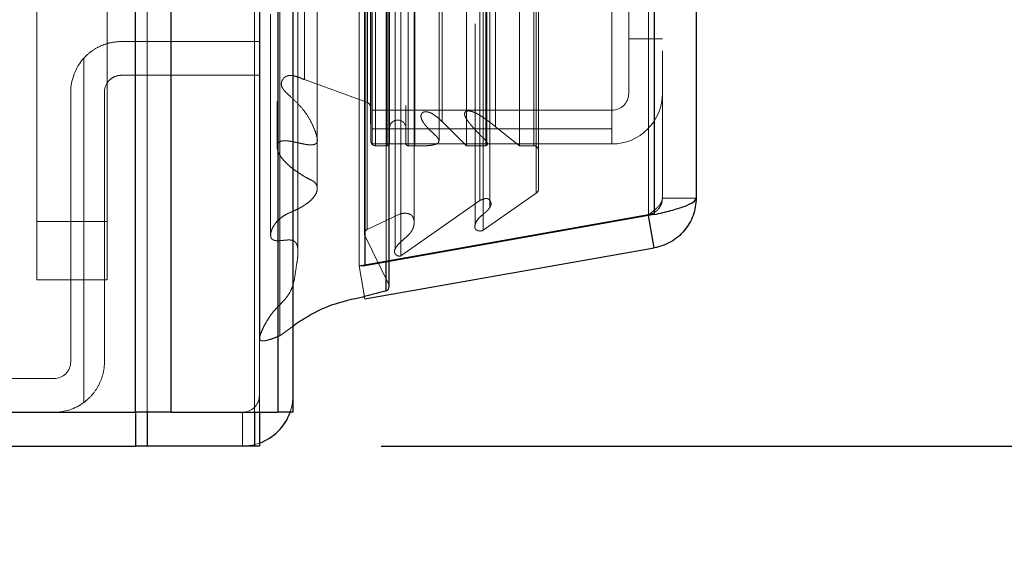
# Model space of a CAD drawing. Header units: inches. Extents: x 0.2 to 10.8, y 0.2 to 8.2.
# Tile 23 of 84: x 1.886 to 2.096, y 2.966 to 3.08. Entities that reach past the tile are written whole.
import ezdxf

# ---------------------------------------------------------------- set-up
doc = ezdxf.new("R2010")
doc.units = ezdxf.units.IN
doc.header["$MEASUREMENT"] = 0
doc.linetypes.add('HIDDEN', pattern=[0.07500000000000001, 0.05, -0.025])
doc.layers.add('DIMENSIONS', color=140, linetype='Continuous')
doc.styles.add('SLDTEXTSTYLE0', font='TXT', dxfattribs={"width": 0.7})
doc.dimstyles.new('SLDDIMSTYLE1', dxfattribs={"dimtxt": 0.0849609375, "dimasz": 0.13, "dimexe": 0, "dimexo": 0.0625, "dimgap": 0.021240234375, "dimtad": 0, "dimtih": 1, "dimtoh": 1, "dimlfac": 10, "dimrnd": 1e-09, "dimzin": 12, "dimdsep": 46, "dimtxsty": 'SLDTEXTSTYLE0', "dimsah": 1, "dimcen": 0.09, "dimadec": 0, "dimazin": 3, "dimtfac": 1, "dimtmove": 0, "dimatfit": 0, "dimfxl": 0, "dimfrac": 2, "dimtolj": 1, "dimtzin": 12, "dimarcsym": 0})
doc.dimstyles.new('SLDDIMSTYLE3', dxfattribs={"dimtxt": 0.18, "dimasz": 0.13, "dimexe": 0, "dimexo": 0.0625, "dimgap": 0, "dimtad": 0, "dimtih": 1, "dimtoh": 1, "dimdec": 0, "dimrnd": 1e-09, "dimzin": 0, "dimdsep": 46, "dimtxsty": 'Standard', "dimsah": 1, "dimcen": 0.09, "dimadec": 0, "dimazin": 0, "dimtfac": 0.13, "dimtdec": 0, "dimtofl": 0, "dimtmove": 0, "dimatfit": 3, "dimfxl": 0, "dimfrac": 2, "dimtolj": 1, "dimtzin": 0, "dimarcsym": 0})

# ---------------------------------------------------------------- blocks, each defined once
blk = doc.blocks.new('_D_11')
at = {"layer": 'DIMENSIONS'}
for p, q in [((1.761820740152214, 3.095545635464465), (1.761820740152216, 2.673405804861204)), ((1.944020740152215, 2.946170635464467), (1.944020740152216, 2.673405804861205)), ((2.454137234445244, 2.877881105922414), (2.425607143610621, 2.877881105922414)), ((2.425607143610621, 2.877881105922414), (2.425607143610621, 2.74285024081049)), ((2.706606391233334, 2.877881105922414), (2.735136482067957, 2.877881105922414)), ((2.735136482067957, 2.877881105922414), (2.735136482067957, 2.74285024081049)), ((1.761820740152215, 2.798405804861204), (1.511820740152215, 2.798405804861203)), ((1.944020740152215, 2.798405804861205), (2.378057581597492, 2.798405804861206)), ((2.425607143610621, 2.74285024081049), (2.454137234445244, 2.74285024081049)), ((2.735136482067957, 2.74285024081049), (2.706606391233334, 2.74285024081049))]:
    blk.add_line(p, q, dxfattribs=at)
for points in [[(1.761820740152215, 2.798405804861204), (1.631820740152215, 2.818405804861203), (1.631820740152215, 2.778405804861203)], [(1.944020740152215, 2.798405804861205), (2.074020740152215, 2.778405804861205), (2.074020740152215, 2.818405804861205)]]:
    blk.add_solid(points, dxfattribs=at)
at = {"layer": 'DIMENSIONS', "char_height": 0.08333333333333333, "attachment_point": 1, "style": 'SLDTEXTSTYLE0'}
for s, insert in [('1.82', (2.454137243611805, 3.004323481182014)), ('46.3', (2.454137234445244, 2.850272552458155)), ('TYP.', (2.458226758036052, 2.696221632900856))]:
    blk.add_mtext(s, dxfattribs=dict(at, insert=insert))
blk = doc.blocks.new('_D_12')
at = {"layer": 'DIMENSIONS'}
for p, q in [((2.417614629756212, 3.498491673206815), (2.38908453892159, 3.498491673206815)), ((2.38908453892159, 3.498491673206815), (2.38908453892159, 3.363460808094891)), ((2.670083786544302, 3.498491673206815), (2.698613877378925, 3.498491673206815)), ((2.698613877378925, 3.498491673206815), (2.698613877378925, 3.363460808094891)), ((2.303496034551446, 3.419016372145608), (2.173599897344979, 3.419016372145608)), ((2.173599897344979, 3.419016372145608), (2.173599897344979, 3.171170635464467)), ((2.38908453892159, 3.363460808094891), (2.417614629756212, 3.363460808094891)), ((2.698613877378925, 3.363460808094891), (2.670083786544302, 3.363460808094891)), ((1.837445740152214, 3.171170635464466), (2.298599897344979, 3.171170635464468)), ((1.962876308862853, 2.988970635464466), (2.298599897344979, 2.988970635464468)), ((2.173599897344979, 2.988970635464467), (2.17359989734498, 2.738970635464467))]:
    blk.add_line(p, q, dxfattribs=at)
for points in [[(2.173599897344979, 3.171170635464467), (2.193599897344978, 3.301170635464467), (2.153599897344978, 3.301170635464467)], [(2.173599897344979, 2.988970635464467), (2.15359989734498, 2.858970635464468), (2.19359989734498, 2.858970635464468)]]:
    blk.add_solid(points, dxfattribs=at)
at = {"layer": 'DIMENSIONS', "char_height": 0.08333333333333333, "attachment_point": 1, "style": 'SLDTEXTSTYLE0'}
for s, insert in [('1.82', (2.417614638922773, 3.624934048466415)), ('46.3', (2.417614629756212, 3.470883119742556)), ('TYP.', (2.42170415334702, 3.316832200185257))]:
    blk.add_mtext(s, dxfattribs=dict(at, insert=insert))

msp = doc.modelspace()

# ---------------------------------------------------------------- linework, layer by layer
at = {"color": 7, "linetype": 'Continuous', "lineweight": 25}
for p, q in [((1.910329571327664, 2.996170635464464), (1.910329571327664, 5.33116597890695)), ((1.917966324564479, 2.996170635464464), (1.917966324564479, 5.329749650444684)), ((1.940857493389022, 2.996170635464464), (1.940857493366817, 5.318981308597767)), ((1.944020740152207, 2.996170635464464), (1.944020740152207, 5.318670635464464)), ((1.959384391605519, 5.287825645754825), (1.959384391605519, 3.027495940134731)), ((2.02120952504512, 5.276924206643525), (2.021209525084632, 3.038397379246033)), ((2.030134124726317, 5.273390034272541), (2.030134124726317, 3.041931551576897)), ((2.021209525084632, 3.038397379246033), (1.959384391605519, 3.027495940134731)), ((2.02120952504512, 3.031295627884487), (2.019995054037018, 3.038183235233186)), ((1.959384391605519, 3.020394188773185), (2.02120952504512, 3.031295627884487)), ((1.959384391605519, 3.027495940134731), (1.959301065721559, 3.027495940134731)), ((1.963944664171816, 3.02213524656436), (1.963944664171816, 3.02830003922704)), ((1.964556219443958, 3.023056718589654), (1.964556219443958, 3.028407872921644)), ((1.154820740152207, 2.996170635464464), (1.910329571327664, 2.996170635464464)), ((1.917966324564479, 2.996170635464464), (1.910329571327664, 2.996170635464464)), ((1.910333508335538, 2.996170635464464), (1.910333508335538, 2.988970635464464)), ((1.912876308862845, 2.996170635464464), (1.912876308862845, 2.988970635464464)), ((1.917966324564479, 2.996170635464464), (1.940857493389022, 2.996170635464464)), ((1.935767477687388, 2.996170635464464), (1.935767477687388, 2.988970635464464)), ((1.936820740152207, 2.996170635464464), (1.936820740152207, 2.988970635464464)), ((1.944020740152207, 2.996170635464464), (1.940857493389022, 2.996170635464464)), ((1.151220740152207, 2.988970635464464), (1.910333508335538, 2.988970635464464)), ((1.912876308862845, 2.988970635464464), (1.910333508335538, 2.988970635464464)), ((1.935767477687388, 2.988970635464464), (1.912876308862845, 2.988970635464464)), ((1.936820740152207, 2.988970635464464), (1.935767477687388, 2.988970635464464))]:
    msp.add_line(p, q, dxfattribs=at)
at = {"color": 7, "linetype": 'HIDDEN', "lineweight": 18}
for p, q in [((1.910329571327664, 5.331165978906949), (1.910329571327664, 2.996170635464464)), ((1.910329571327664, 5.331165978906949), (1.910329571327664, 2.996170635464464)), ((1.910329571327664, 2.996170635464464), (1.910329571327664, 5.331165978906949)), ((1.912875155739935, 2.996170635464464), (1.912875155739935, 5.329749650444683)), ((1.912875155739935, 2.996170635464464), (1.912875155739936, 5.329749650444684)), ((1.917966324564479, 2.996170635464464), (1.917966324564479, 5.329749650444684)), ((1.935766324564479, 2.996170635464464), (1.935766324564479, 5.318981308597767)), ((1.935766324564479, 2.996170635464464), (1.935766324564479, 5.318981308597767)), ((1.936820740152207, 2.996170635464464), (1.936820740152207, 5.318670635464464)), ((1.940857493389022, 2.996170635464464), (1.940857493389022, 5.318981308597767)), ((1.941162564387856, 3.012531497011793), (1.941162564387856, 5.302790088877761)), ((1.964455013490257, 3.023495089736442), (1.964455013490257, 5.291826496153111)), ((1.964455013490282, 3.023495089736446), (1.964455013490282, 5.291826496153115)), ((1.958134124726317, 5.287825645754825), (1.958134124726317, 3.027495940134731)), ((1.963944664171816, 3.02830003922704), (1.963944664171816, 5.287021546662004)), ((1.945068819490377, 3.030492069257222), (1.945068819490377, 5.284843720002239)), ((1.945068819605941, 3.030481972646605), (1.945068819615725, 5.284845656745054)), ((1.964556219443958, 3.028407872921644), (1.964556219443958, 5.286913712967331)), ((1.967020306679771, 3.029577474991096), (1.967020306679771, 5.285744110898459)), ((1.965829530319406, 5.28424914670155), (1.965829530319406, 3.031037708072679)), ((1.95926161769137, 5.280992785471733), (1.95926161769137, 3.03432880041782)), ((1.959293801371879, 3.034077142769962), (1.959293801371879, 5.281244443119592)), ((1.95983562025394, 3.035233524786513), (1.95983562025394, 5.28008806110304)), ((1.959835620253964, 3.035233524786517), (1.959835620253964, 5.280088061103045)), ((1.969897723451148, 3.036662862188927), (1.969897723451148, 5.278660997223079)), ((1.982911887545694, 5.27915876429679), (1.982911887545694, 3.036167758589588)), ((1.984629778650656, 3.035053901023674), (1.984629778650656, 5.280267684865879)), ((1.967057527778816, 3.038634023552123), (1.967057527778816, 5.27668756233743)), ((2.019959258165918, 5.276924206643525), (2.019959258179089, 3.038397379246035)), ((2.019959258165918, 3.038397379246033), (2.019959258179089, 5.276924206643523)), ((2.02120952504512, 3.038397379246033), (2.021209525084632, 5.276924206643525)), ((1.986046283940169, 3.039893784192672), (1.986046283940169, 5.275431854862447)), ((1.983928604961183, 3.04141679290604), (1.983928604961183, 5.273904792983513)), ((1.995948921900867, 3.042979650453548), (1.995948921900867, 5.272341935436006)), ((2.022934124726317, 5.27339003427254), (2.022934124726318, 3.041931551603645)), ((1.949192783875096, 3.044009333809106), (1.949192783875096, 5.271282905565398)), ((1.996468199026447, 3.043856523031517), (1.996468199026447, 5.271465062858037)), ((1.961652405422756, 3.053117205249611), (1.961652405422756, 5.262204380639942)), ((1.96165240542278, 3.053117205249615), (1.96165240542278, 5.262204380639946)), ((1.964140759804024, 5.262204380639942), (1.964140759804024, 3.053117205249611)), ((1.964140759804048, 3.053117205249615), (1.964140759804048, 5.262204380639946)), ((1.964640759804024, 3.053617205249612), (1.964640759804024, 5.261704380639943)), ((1.968140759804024, 5.261704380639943), (1.968140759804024, 3.053617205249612)), ((1.968640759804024, 3.053117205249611), (1.968640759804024, 5.262204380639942)), ((1.968640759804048, 5.262204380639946), (1.968640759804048, 3.053117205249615)), ((1.970048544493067, 3.053117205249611), (1.970048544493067, 5.262204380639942)), ((1.981053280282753, 3.053117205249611), (1.981053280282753, 5.262204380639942)), ((1.985187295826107, 3.053117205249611), (1.985187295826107, 5.262204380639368)), ((1.992429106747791, 3.053117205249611), (1.992429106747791, 5.262204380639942)), ((1.995468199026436, 3.053117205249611), (1.995468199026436, 5.262204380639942)), ((1.99546819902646, 3.053117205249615), (1.99546819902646, 5.262204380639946)), ((1.960640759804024, 3.054117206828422), (1.960640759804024, 5.261204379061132)), ((1.960640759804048, 3.054117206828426), (1.960640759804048, 5.261204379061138)), ((1.975206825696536, 3.054217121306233), (1.975206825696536, 5.261154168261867)), ((1.985441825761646, 3.053914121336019), (1.985441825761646, 5.261410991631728)), ((1.960934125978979, 3.056710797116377), (1.960934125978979, 5.258610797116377)), ((1.987259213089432, 3.057156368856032), (1.987259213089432, 5.2581652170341)), ((1.97159763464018, 5.256725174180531), (1.971597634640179, 3.058579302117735)), ((1.975863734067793, 3.058271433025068), (1.975863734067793, 5.257050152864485)), ((1.975863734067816, 3.058271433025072), (1.975863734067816, 5.25705015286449)), ((1.980730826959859, 5.255729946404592), (1.980730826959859, 3.059593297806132)), ((1.960556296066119, 3.061413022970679), (1.960556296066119, 5.253908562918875)), ((1.960556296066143, 3.061413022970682), (1.960556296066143, 5.253908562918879)), ((1.959899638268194, 3.062340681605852), (1.959899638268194, 5.252980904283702)), ((1.959899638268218, 3.062340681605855), (1.959899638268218, 5.252980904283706)), ((1.941508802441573, 5.249007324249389), (1.941508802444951, 3.066331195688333)), ((1.946469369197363, 3.067249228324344), (1.946469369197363, 5.24807235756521)), ((2.012134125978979, 3.056710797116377), (2.012134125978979, 3.140710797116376)), ((2.015734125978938, 3.075994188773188), (2.01573412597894, 3.140710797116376)), ((1.889267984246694, 3.036966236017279), (1.889267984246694, 3.094881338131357)), ((1.904267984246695, 3.094881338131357), (1.904267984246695, 3.036966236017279)), ((2.015734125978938, 3.075994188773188), (2.022934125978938, 3.075994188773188)), ((2.015734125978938, 3.064294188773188), (2.015734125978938, 3.075994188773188)), ((1.907320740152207, 3.075370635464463), (1.936820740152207, 3.075370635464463)), ((1.899320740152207, 2.998271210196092), (1.899320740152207, 3.07182597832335)), ((1.899320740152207, 3.07182597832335), (1.899320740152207, 2.998271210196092)), ((1.936820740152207, 3.068170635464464), (1.907320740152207, 3.068170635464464)), ((1.941508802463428, 3.066325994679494), (1.941508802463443, 3.06631475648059)), ((1.946469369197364, 3.067249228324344), (1.959899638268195, 3.062340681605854)), ((1.896520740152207, 3.064570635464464), (1.896520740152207, 3.006970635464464)), ((1.903720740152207, 3.064570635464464), (1.903720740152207, 3.006970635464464)), ((1.960556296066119, 3.061413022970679), (1.960640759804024, 3.054117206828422)), ((1.960934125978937, 3.060694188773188), (2.012134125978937, 3.060694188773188)), ((1.971597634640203, 3.05857914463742), (1.971597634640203, 3.058566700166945)), ((1.975863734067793, 3.058271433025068), (1.981053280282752, 3.053117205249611)), ((1.987259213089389, 3.057156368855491), (1.992429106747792, 3.053117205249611)), ((1.960934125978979, 3.056710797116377), (2.012134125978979, 3.056710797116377)), ((1.960934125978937, 3.056710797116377), (1.960934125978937, 3.053494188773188)), ((2.012134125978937, 3.056710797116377), (2.012134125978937, 3.053494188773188)), ((1.960934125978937, 3.053494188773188), (2.012134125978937, 3.053494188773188)), ((1.961652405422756, 3.053117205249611), (1.964140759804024, 3.053117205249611)), ((1.968640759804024, 3.053117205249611), (1.970048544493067, 3.053117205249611)), ((1.97520682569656, 3.054196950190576), (1.97520682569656, 3.054216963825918)), ((1.981053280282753, 3.053117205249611), (1.985187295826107, 3.053117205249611)), ((1.985441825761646, 3.053117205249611), (1.985441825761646, 3.053914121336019)), ((1.992429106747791, 3.053117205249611), (1.995468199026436, 3.053117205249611)), ((1.995948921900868, 3.042979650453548), (1.984629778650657, 3.035053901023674)), ((1.983928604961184, 3.041416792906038), (1.967020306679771, 3.029577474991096)), ((2.022934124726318, 3.041931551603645), (2.030134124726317, 3.041931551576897)), ((2.019959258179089, 3.038397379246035), (1.958134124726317, 3.027495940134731)), ((1.958134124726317, 3.027484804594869), (2.019959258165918, 3.038386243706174)), ((1.967057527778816, 3.038634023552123), (1.95983562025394, 3.035233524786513)), ((1.986046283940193, 3.039888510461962), (1.986046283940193, 3.039893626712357)), ((2.021209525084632, 3.038397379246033), (2.019959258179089, 3.038397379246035)), ((2.019995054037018, 3.038183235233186), (2.019959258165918, 3.038386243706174)), ((1.904267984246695, 3.036966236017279), (1.889267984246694, 3.036966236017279)), ((1.889267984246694, 3.024466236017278), (1.889267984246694, 3.036966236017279)), ((1.904267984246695, 3.036966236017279), (1.889267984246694, 3.036966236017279)), ((1.904267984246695, 3.036966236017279), (1.904267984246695, 3.024466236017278)), ((1.982911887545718, 3.036167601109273), (1.982911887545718, 3.036162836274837)), ((1.959293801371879, 3.034077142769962), (1.964455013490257, 3.023495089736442)), ((1.959301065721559, 3.027495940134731), (1.958134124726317, 3.027495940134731)), ((1.959384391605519, 3.020394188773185), (1.958134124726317, 3.027484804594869)), ((1.904267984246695, 3.024466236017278), (1.889267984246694, 3.024466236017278)), ((1.944020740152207, 3.014567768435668), (1.941162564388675, 3.012531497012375)), ((1.892920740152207, 3.003370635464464), (1.799320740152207, 3.003370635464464)), ((1.910333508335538, 2.996170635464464), (1.910333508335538, 2.988970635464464)), ((1.912876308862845, 2.996170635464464), (1.912876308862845, 2.988970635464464)), ((1.933220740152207, 2.996170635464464), (1.933220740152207, 2.988970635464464)), ((1.935767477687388, 2.996170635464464), (1.935767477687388, 2.988970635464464))]:
    msp.add_line(p, q, dxfattribs=at)
at = {"color": 7, "linetype": 'HIDDEN', "lineweight": 18, "flags": 128}
for points in [[(1.936953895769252, 5.302858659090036), (1.936953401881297, 4.175775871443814), (1.936953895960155, 3.012463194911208)], [(1.939233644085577, 5.281209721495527), (1.93923349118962, 4.175775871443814), (1.939233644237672, 3.034114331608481)], [(1.949192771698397, 3.044010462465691), (1.949192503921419, 4.064976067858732), (1.949192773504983, 5.271311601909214)], [(1.940638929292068, 5.262662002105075), (1.940638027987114, 4.175775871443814), (1.940638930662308, 3.052680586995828)], [(1.94063893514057, 5.262660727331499), (1.940638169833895, 4.203995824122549), (1.940638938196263, 3.052660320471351)], [(1.949178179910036, 3.054705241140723), (1.949178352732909, 4.139523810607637), (1.949178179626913, 5.260614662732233)], [(1.944020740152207, 2.999770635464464), (1.943813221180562, 2.997663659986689), (1.943403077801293, 2.996170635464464)], [(1.936820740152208, 2.989588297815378), (1.935327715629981, 2.989178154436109), (1.933220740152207, 2.988970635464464)]]:
    msp.add_lwpolyline(points, dxfattribs=at)
at = {"color": 7, "linetype": 'HIDDEN', "lineweight": 18}
for centre, radius, start, end in [((1.907320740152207, 3.064570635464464), 0.01080000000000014, 137.7945535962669, 180), ((2.012134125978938, 3.064294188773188), 0.01080000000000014, 270.0000000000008, 0), ((2.012134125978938, 3.064294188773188), 0.003600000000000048, 270.0000000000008, 0), ((1.959556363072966, 3.061401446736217), 0.0009999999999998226, 0.6632841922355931, 69.92345722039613), ((1.966390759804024, 3.056867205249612), 0.00175000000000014, 0, 180), ((1.961652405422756, 3.054128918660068), 0.001011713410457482, 180.6632841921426, 270.0000000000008), ((1.964140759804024, 3.053617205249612), 0.000500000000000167, 270.0000000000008, 0), ((1.968640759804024, 3.053617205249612), 0.000500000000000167, 180, 270.0000000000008), ((1.995468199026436, 3.052117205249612), 0.001000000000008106, 0, 90), ((1.995468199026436, 3.043856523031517), 0.001000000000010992, 298.7326247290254, 0), ((1.96026161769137, 3.03432880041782), 0.001000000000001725, 115.2138142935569, 194.5756249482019), ((1.963556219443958, 3.023056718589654), 0.0009999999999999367, 0, 25.99999999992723), ((1.892920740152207, 3.006970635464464), 0.003600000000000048, 270.0000000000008, 0), ((1.892920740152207, 3.006970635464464), 0.0107999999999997, 270.0000000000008, 306.3412030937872), ((1.933220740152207, 2.999770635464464), 0.003599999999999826, 270.0000000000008, 0)]:
    msp.add_arc(centre, radius, start, end, dxfattribs=at)
at = {"color": 7, "linetype": 'Continuous', "lineweight": 25}
for centre, radius, start, end in [((1.963556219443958, 3.023056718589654), 0.0009999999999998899, 292.8577603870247, 0), ((1.933220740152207, 2.999770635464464), 0.01079999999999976, 289.4712206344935, 340.5287793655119)]:
    msp.add_arc(centre, radius, start, end, dxfattribs=at)
at = {"color": 7, "linetype": 'HIDDEN', "lineweight": 18}
for points, knots in [([(1.899320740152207, 3.07182597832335), (1.899832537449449, 3.072390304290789), (1.900394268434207, 3.072891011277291), (1.901613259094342, 3.073770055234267), (1.902279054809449, 3.074151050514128), (1.903652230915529, 3.07475616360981), (1.904362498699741, 3.074984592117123), (1.905829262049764, 3.075293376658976), (1.906576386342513, 3.075370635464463), (1.907320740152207, 3.075370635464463)], [0, 0, 0, 0, 0.25, 0.25, 0.5, 0.5, 0.75, 0.75, 1, 1, 1, 1]), ([(1.907320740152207, 3.068170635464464), (1.906852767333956, 3.068170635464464), (1.906391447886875, 3.068080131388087), (1.905522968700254, 3.06772470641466), (1.905123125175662, 3.067460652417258), (1.904119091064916, 3.066467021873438), (1.903720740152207, 3.065529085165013), (1.903720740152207, 3.064570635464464)], [0, 0, 0, 0, 0.2500000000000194, 0.2500000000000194, 0.5000000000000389, 0.5000000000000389, 1, 1, 1, 1]), ([(1.941162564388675, 3.012531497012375), (1.9407844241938, 3.012373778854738), (1.940094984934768, 3.01208622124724), (1.939130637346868, 3.011743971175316), (1.938347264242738, 3.011503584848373), (1.937778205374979, 3.011408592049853), (1.93738689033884, 3.011412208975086), (1.937133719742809, 3.011475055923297), (1.936966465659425, 3.011647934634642), (1.936895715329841, 3.011871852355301), (1.936883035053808, 3.012141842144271), (1.936940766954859, 3.012450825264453), (1.937056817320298, 3.012797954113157), (1.937296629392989, 3.013492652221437), (1.937743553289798, 3.014464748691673), (1.938409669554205, 3.015661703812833), (1.939112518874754, 3.016774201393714), (1.939893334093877, 3.01779102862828), (1.940834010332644, 3.018774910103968), (1.941694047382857, 3.019633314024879), (1.942401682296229, 3.020440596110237), (1.942934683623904, 3.021136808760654), (1.943568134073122, 3.022157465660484), (1.94426363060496, 3.023985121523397), (1.944543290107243, 3.0263335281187), (1.944944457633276, 3.028635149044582), (1.945106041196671, 3.030269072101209), (1.945028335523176, 3.031326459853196), (1.944865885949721, 3.031987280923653), (1.944654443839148, 3.032376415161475), (1.944365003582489, 3.03266185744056), (1.943953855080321, 3.032887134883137), (1.94339824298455, 3.033007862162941), (1.942798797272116, 3.032984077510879), (1.942200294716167, 3.032934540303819), (1.941616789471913, 3.032875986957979), (1.941119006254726, 3.032835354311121), (1.940697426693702, 3.032818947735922), (1.940356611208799, 3.03283543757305), (1.94002261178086, 3.032905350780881), (1.939717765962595, 3.033031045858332), (1.939494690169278, 3.033198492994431), (1.939327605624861, 3.03342249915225), (1.93921132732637, 3.033838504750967), (1.939236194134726, 3.034434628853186), (1.939401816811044, 3.035050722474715), (1.93977005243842, 3.03588044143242), (1.940428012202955, 3.036836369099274), (1.941460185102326, 3.0377856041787), (1.942789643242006, 3.038617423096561), (1.944144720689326, 3.039172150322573), (1.945401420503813, 3.039784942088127), (1.946309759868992, 3.040307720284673), (1.947240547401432, 3.040944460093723), (1.948193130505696, 3.041769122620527), (1.949036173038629, 3.042907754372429), (1.949290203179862, 3.044021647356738), (1.949041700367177, 3.044781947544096), (1.948785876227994, 3.045173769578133), (1.948386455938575, 3.045540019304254), (1.947769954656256, 3.045863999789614), (1.94703057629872, 3.046200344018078), (1.946326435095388, 3.046609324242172), (1.945448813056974, 3.047172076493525), (1.944407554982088, 3.047876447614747), (1.943280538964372, 3.048767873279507), (1.942289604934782, 3.049682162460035), (1.941466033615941, 3.050639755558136), (1.940916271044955, 3.051535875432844), (1.940651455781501, 3.052366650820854), (1.940593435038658, 3.05310727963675), (1.940768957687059, 3.05364867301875), (1.941064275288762, 3.053914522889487), (1.941253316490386, 3.054022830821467), (1.941499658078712, 3.054109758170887), (1.941798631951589, 3.054170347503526), (1.942140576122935, 3.054197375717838), (1.942516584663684, 3.05418740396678), (1.942921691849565, 3.054148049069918), (1.943355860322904, 3.054088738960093), (1.943903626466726, 3.053994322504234), (1.94455328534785, 3.053861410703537), (1.945296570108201, 3.053696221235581), (1.94608073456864, 3.053525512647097), (1.946871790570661, 3.053382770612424), (1.947638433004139, 3.05328390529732), (1.948288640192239, 3.053311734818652), (1.948846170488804, 3.053472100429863), (1.94911738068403, 3.053794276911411), (1.949205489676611, 3.054110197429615), (1.949221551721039, 3.0543861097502), (1.949181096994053, 3.054736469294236), (1.949036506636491, 3.055380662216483), (1.948619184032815, 3.056581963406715), (1.947896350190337, 3.058245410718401), (1.946771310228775, 3.060135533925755), (1.945300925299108, 3.061908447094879), (1.943892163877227, 3.063247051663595), (1.94284390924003, 3.064189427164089), (1.942308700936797, 3.064719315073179), (1.941929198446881, 3.065178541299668), (1.941657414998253, 3.065612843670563), (1.94149643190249, 3.066103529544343), (1.941517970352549, 3.066611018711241), (1.94167559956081, 3.067052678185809), (1.941903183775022, 3.067429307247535), (1.942180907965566, 3.067737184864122), (1.942538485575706, 3.067954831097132), (1.942927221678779, 3.068083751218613), (1.943382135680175, 3.068146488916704), (1.943956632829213, 3.068107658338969), (1.944678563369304, 3.067923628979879), (1.94554221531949, 3.067629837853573), (1.946143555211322, 3.067382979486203), (1.946469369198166, 3.067249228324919)], [0, 0, 0, 0, 0.01165580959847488, 0.02125130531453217, 0.02862020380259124, 0.03429118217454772, 0.03667556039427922, 0.03893308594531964, 0.04124556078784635, 0.04399857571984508, 0.04734540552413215, 0.05123865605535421, 0.05575357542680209, 0.06095083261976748, 0.07795820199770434, 0.09408109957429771, 0.1092829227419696, 0.1236696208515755, 0.1375796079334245, 0.1541345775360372, 0.1630180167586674, 0.1729922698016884, 0.1840146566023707, 0.2048891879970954, 0.2441303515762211, 0.2718263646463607, 0.2922069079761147, 0.305387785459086, 0.3118454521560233, 0.3169623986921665, 0.3208356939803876, 0.3252760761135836, 0.3302677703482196, 0.3359005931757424, 0.34109852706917, 0.3462793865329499, 0.3515152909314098, 0.3544827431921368, 0.3574843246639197, 0.360567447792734, 0.3637072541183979, 0.3668044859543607, 0.3686870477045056, 0.3738130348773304, 0.3820846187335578, 0.3908438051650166, 0.3972951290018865, 0.4147690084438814, 0.4303906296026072, 0.4422064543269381, 0.4610488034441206, 0.4723716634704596, 0.4826980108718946, 0.4921122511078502, 0.5067198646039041, 0.5227377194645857, 0.5401598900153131, 0.5471704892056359, 0.5518299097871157, 0.5564977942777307, 0.5638264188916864, 0.5721575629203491, 0.5801748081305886, 0.587977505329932, 0.603508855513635, 0.6184661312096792, 0.6329214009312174, 0.6469260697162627, 0.6603699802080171, 0.6694172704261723, 0.6784503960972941, 0.6877764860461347, 0.689599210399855, 0.6916347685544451, 0.6940048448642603, 0.696746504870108, 0.6997911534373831, 0.7031107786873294, 0.7067203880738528, 0.7106189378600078, 0.7148230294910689, 0.7216775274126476, 0.7285545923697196, 0.7354668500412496, 0.7435757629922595, 0.7503644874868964, 0.7559948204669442, 0.760730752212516, 0.7657889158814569, 0.7692105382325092, 0.7726136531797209, 0.7760447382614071, 0.7827829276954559, 0.7970064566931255, 0.8224909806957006, 0.8478785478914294, 0.8735719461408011, 0.8997148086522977, 0.9106852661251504, 0.9188292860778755, 0.9241891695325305, 0.930452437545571, 0.9365868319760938, 0.9427591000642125, 0.9491693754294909, 0.9540555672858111, 0.9584565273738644, 0.9625318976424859, 0.9663326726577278, 0.9697505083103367, 0.9746993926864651, 0.9815092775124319, 0.9899814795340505, 1, 1, 1, 1]), ([(1.970048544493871, 3.053117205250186), (1.970408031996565, 3.053107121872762), (1.971084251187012, 3.053088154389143), (1.972035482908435, 3.0530991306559), (1.97285979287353, 3.0531374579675), (1.973560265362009, 3.053210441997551), (1.974148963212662, 3.053321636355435), (1.97464156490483, 3.053479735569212), (1.975025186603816, 3.053720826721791), (1.975243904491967, 3.054084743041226), (1.975182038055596, 3.054389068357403), (1.975029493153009, 3.05465874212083), (1.974820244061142, 3.054950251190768), (1.974476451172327, 3.055320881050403), (1.973919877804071, 3.055836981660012), (1.973239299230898, 3.056456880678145), (1.972561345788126, 3.057164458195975), (1.972014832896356, 3.057836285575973), (1.971625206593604, 3.058474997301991), (1.971356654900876, 3.059068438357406), (1.9713385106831, 3.0595767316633), (1.971474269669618, 3.059958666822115), (1.971687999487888, 3.060217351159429), (1.972001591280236, 3.060354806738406), (1.972364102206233, 3.060385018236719), (1.972782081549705, 3.060344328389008), (1.973260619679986, 3.060220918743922), (1.973810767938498, 3.059959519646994), (1.974413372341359, 3.059536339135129), (1.975133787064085, 3.058977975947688), (1.975604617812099, 3.058522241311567), (1.975863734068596, 3.058271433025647)], [0, 0, 0, 0, 0.0516001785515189, 0.09706326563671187, 0.1364041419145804, 0.1700382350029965, 0.1985190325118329, 0.2234229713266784, 0.2470195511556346, 0.2713164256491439, 0.2966105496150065, 0.3102882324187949, 0.3318030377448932, 0.3615707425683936, 0.3999268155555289, 0.4632548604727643, 0.5211071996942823, 0.573335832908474, 0.6200679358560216, 0.6617528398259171, 0.6994333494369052, 0.7213754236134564, 0.7400102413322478, 0.7567370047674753, 0.7731511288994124, 0.7917149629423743, 0.8167908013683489, 0.8462062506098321, 0.8858170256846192, 0.9371607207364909, 1, 1, 1, 1]), ([(1.98518729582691, 3.053117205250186), (1.98521145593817, 3.053128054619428), (1.985276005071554, 3.053157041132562), (1.985379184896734, 3.05322168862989), (1.985497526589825, 3.053328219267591), (1.985587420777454, 3.053494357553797), (1.98555786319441, 3.053717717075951), (1.985438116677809, 3.053938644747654), (1.985170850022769, 3.054298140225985), (1.984704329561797, 3.054720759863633), (1.984138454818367, 3.055302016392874), (1.983558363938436, 3.05588776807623), (1.982991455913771, 3.056479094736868), (1.982424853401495, 3.057101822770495), (1.981863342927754, 3.057757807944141), (1.981322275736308, 3.058449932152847), (1.980937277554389, 3.05905655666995), (1.98071978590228, 3.059565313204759), (1.980617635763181, 3.059964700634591), (1.980741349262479, 3.060277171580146), (1.980953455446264, 3.060447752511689), (1.981158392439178, 3.060523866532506), (1.98141247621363, 3.060553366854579), (1.981702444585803, 3.060545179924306), (1.982014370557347, 3.060497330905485), (1.98241008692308, 3.060387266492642), (1.982903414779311, 3.060181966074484), (1.983514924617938, 3.059873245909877), (1.98420023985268, 3.059466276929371), (1.984869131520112, 3.0590207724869), (1.98548350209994, 3.058578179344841), (1.98601219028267, 3.058191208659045), (1.986485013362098, 3.05782915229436), (1.986899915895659, 3.057489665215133), (1.987143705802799, 3.057263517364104), (1.987259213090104, 3.057156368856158)], [0, 0, 0, 0, 0.004393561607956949, 0.0117383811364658, 0.02163481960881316, 0.0335056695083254, 0.04779306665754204, 0.06568677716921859, 0.08271741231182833, 0.1309393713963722, 0.1816873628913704, 0.2321676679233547, 0.2822821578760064, 0.3319640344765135, 0.3859283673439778, 0.4419291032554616, 0.4994657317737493, 0.5270850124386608, 0.5544187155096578, 0.5825390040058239, 0.5921652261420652, 0.6028740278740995, 0.6156206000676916, 0.6301815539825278, 0.6459191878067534, 0.6630307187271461, 0.6933290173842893, 0.7305967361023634, 0.7749517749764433, 0.8266059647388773, 0.8674982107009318, 0.9053336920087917, 0.9400534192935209, 0.9715974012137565, 1, 1, 1, 1]), ([(1.984629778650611, 3.035053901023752), (1.984580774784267, 3.03502862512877), (1.984482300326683, 3.034977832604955), (1.984309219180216, 3.034930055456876), (1.984124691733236, 3.034903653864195), (1.983931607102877, 3.034900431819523), (1.983736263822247, 3.034919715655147), (1.983544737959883, 3.034961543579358), (1.983363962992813, 3.035025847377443), (1.983201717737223, 3.035112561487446), (1.983036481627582, 3.035246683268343), (1.982894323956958, 3.03548445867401), (1.982857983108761, 3.035801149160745), (1.982890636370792, 3.036135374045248), (1.983047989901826, 3.036709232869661), (1.983579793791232, 3.037598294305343), (1.984535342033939, 3.038388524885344), (1.985323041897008, 3.039057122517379), (1.98582777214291, 3.0395722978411), (1.986212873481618, 3.040134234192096), (1.986380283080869, 3.040735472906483), (1.986221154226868, 3.041276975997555), (1.985911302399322, 3.041656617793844), (1.985596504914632, 3.04182264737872), (1.985282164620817, 3.041853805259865), (1.984961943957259, 3.041810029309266), (1.984640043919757, 3.041717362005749), (1.98429329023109, 3.041580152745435), (1.984066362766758, 3.041478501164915), (1.983928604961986, 3.041416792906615)], [0, 0, 0, 0, 0.01286879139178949, 0.02586014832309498, 0.03915414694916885, 0.05280973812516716, 0.06678895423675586, 0.0809919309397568, 0.09530063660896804, 0.1096358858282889, 0.1240351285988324, 0.1483514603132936, 0.1869717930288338, 0.2169893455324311, 0.2495702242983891, 0.3631535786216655, 0.4986136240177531, 0.5635885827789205, 0.627260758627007, 0.6891535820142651, 0.7481889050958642, 0.8066944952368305, 0.849955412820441, 0.8739836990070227, 0.8919318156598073, 0.9150774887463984, 0.9430074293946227, 0.9654022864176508, 1, 1, 1, 1]), ([(2.022934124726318, 3.041931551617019), (2.022930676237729, 3.041847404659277), (2.022923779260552, 3.041679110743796), (2.022868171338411, 3.041426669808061), (2.022780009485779, 3.04117422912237), (2.022656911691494, 3.040921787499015), (2.022500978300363, 3.040669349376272), (2.022313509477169, 3.040416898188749), (2.02204230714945, 3.040101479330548), (2.021659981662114, 3.039722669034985), (2.021143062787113, 3.039280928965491), (2.020572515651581, 3.038839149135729), (2.020163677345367, 3.038544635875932), (2.01995925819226, 3.038397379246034)], [0, 0, 0, 0, 0.07144899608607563, 0.1428979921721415, 0.2143469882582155, 0.2857959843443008, 0.3572449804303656, 0.4286939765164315, 0.500142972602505, 0.6251072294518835, 0.7500714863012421, 0.8750357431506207, 1, 1, 1, 1]), ([(2.019959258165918, 3.038386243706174), (2.020076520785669, 3.038410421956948), (2.020311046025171, 3.038458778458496), (2.020651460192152, 3.038575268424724), (2.020979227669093, 3.038722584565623), (2.0212905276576, 3.038902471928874), (2.021582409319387, 3.039112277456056), (2.021851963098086, 3.039350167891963), (2.022157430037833, 3.039679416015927), (2.02246807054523, 3.040122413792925), (2.02273291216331, 3.040694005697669), (2.022902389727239, 3.041303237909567), (2.022923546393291, 3.041722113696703), (2.022934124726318, 3.04193155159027)], [0, 0, 0, 0, 0.07144899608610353, 0.1428979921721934, 0.2143469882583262, 0.2857959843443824, 0.3572449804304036, 0.4286939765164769, 0.5001429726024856, 0.6251072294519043, 0.7500714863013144, 0.8750357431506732, 0.9999999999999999, 0.9999999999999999, 0.9999999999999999, 0.9999999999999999]), ([(1.967020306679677, 3.029577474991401), (1.966977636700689, 3.02956668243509), (1.966890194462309, 3.029544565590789), (1.966745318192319, 3.029538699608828), (1.966592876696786, 3.029554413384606), (1.966435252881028, 3.029594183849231), (1.96627761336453, 3.029657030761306), (1.966125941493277, 3.029741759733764), (1.965987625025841, 3.029846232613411), (1.9658615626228, 3.029977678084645), (1.965731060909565, 3.030179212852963), (1.965615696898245, 3.030629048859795), (1.965887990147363, 3.031239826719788), (1.966424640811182, 3.031962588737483), (1.967147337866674, 3.032700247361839), (1.968028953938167, 3.033454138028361), (1.968741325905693, 3.0340938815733), (1.969202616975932, 3.034661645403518), (1.969499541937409, 3.03512418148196), (1.969755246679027, 3.035686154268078), (1.969913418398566, 3.036351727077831), (1.969905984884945, 3.037053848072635), (1.969753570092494, 3.037710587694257), (1.969472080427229, 3.038169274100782), (1.969113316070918, 3.038452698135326), (1.968676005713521, 3.038613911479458), (1.968174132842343, 3.038689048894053), (1.967621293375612, 3.038700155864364), (1.967247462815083, 3.038656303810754), (1.967057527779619, 3.038634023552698)], [0, 0, 0, 0, 0.0080156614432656, 0.01642624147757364, 0.02548130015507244, 0.03532265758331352, 0.04596838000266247, 0.05731829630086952, 0.06918684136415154, 0.08154973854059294, 0.09716460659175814, 0.1262066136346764, 0.1938647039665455, 0.2508569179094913, 0.3344528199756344, 0.4187956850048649, 0.5010146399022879, 0.5361129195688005, 0.5786151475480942, 0.6281782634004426, 0.6848127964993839, 0.7500089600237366, 0.8064906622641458, 0.8477527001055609, 0.8748195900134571, 0.9022650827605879, 0.9327237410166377, 0.9658184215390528, 1, 1, 1, 1]), ([(1.903720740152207, 3.006970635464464), (1.903720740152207, 3.006120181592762), (1.903621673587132, 3.005286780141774), (1.903232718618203, 3.003652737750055), (1.902937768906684, 3.002847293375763), (1.902181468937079, 3.0013508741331), (1.901715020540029, 3.000644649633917), (1.900621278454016, 2.999350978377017), (1.900005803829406, 2.998775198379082), (1.899320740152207, 2.998271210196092)], [0, 0, 0, 0, 0.25, 0.25, 0.5, 0.5, 0.75, 0.75, 1, 1, 1, 1])]:
    msp.add_open_spline(points, degree=3, knots=knots, dxfattribs=at)
at = {"color": 7, "linetype": 'Continuous', "lineweight": 25}
for points, knots in [([(2.021209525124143, 3.038397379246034), (2.022447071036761, 3.038691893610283), (2.023645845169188, 3.038986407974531), (2.025822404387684, 3.039575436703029), (2.026799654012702, 3.039869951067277), (2.028415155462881, 3.040458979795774), (2.029053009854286, 3.040753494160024), (2.029912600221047, 3.041342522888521), (2.030134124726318, 3.04163703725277), (2.030134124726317, 3.041931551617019)], [0, 0, 0, 0, 0.25, 0.25, 0.5, 0.5, 0.75, 0.75, 1, 1, 1, 1]), ([(2.030134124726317, 3.041931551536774), (2.030134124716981, 3.040674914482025), (2.029912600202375, 3.039418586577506), (2.029053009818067, 3.037056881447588), (2.028415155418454, 3.035952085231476), (2.02679965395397, 3.034026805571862), (2.02582240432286, 3.033206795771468), (2.023645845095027, 3.031950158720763), (2.022447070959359, 3.031513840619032), (2.02120952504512, 3.031295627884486)], [0, 0, 0, 0, 0.25, 0.25, 0.5, 0.5, 0.75, 0.75, 1, 1, 1, 1]), ([(1.963944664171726, 3.022135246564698), (1.962486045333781, 3.021729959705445), (1.96060449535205, 3.021207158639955), (1.956360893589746, 3.020194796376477), (1.951363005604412, 3.019094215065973), (1.947041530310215, 3.016595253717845), (1.94475138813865, 3.015090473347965), (1.944114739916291, 3.014635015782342), (1.944020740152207, 3.014567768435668)], [0, 0, 0, 0, 0.2048192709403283, 0.2642072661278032, 0.5877581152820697, 0.8815774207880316, 0.9825151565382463, 1, 1, 1, 1])]:
    msp.add_open_spline(points, degree=3, knots=knots, dxfattribs=at)

# ---------------------------------------------------------------- dimensions: what is measured, and where the dimension line sits
at = {"layer": 'DIMENSIONS'}
for base, p1, p2, angle, picture, middle in [((2.17359989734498, 2.988970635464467), (1.787445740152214, 3.171170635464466), (1.912876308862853, 2.988970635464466), 90.0000000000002, '_D_12', (2.173599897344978, 3.419016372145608)), ((1.944020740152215, 2.798405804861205), (1.761820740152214, 3.145545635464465), (1.944020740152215, 2.996170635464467), 2.793022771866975e-13, '_D_11', (2.580371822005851, 2.798405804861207))]:
    dim = msp.add_linear_dim(base=base, p1=p1, p2=p2, angle=angle, text='<>\\PTYP.', dimstyle='SLDDIMSTYLE1', dxfattribs=at)
    dim.commit()
    dim.dimension.update_dxf_attribs({"geometry": picture, "text_midpoint": middle, "dimtype": 160})

# ---------------------------------------------------------------- leaders
msp.add_leader([(1.769597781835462, 3.157618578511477), (1.941905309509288, 2.454014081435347), (1.866134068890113, 2.454014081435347)], dimstyle='SLDDIMSTYLE3', dxfattribs=at)

doc.saveas('drawing.dxf')
